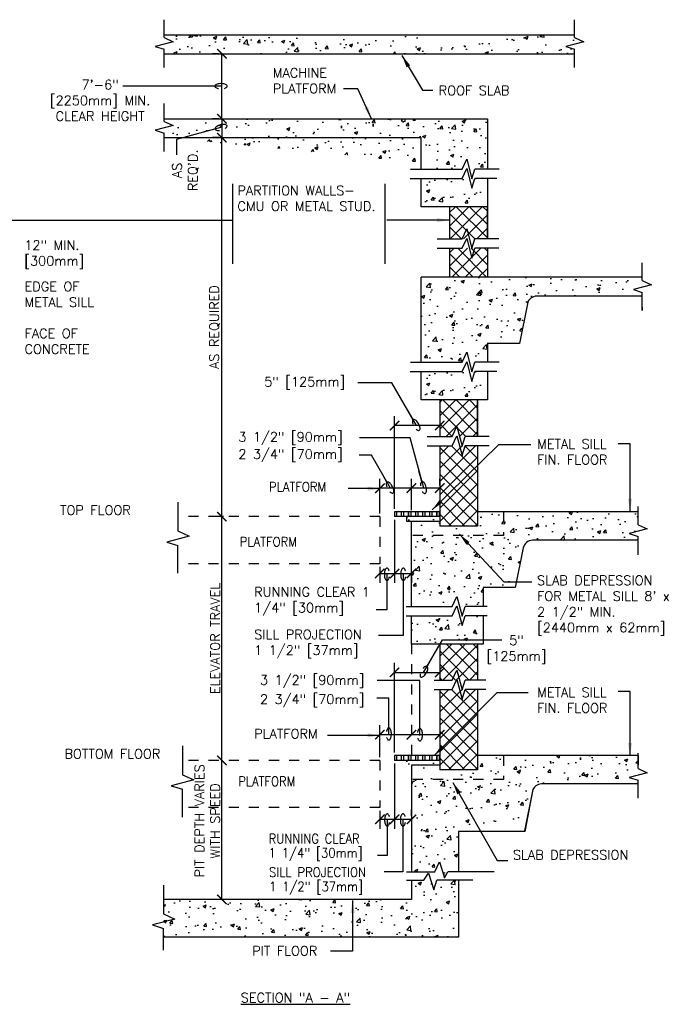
# Model space of a CAD drawing. Header units: inches. Extents: x 0.6 to 15.3, y 0.4 to 10.6.
# Tile 4 of 4: x 8.8 to 15.3, y 0.6 to 10.4. Entities that reach past the tile are written whole.
import ezdxf

# ---------------------------------------------------------------- set-up
doc = ezdxf.new("R2010")
doc.units = ezdxf.units.IN
doc.header["$LTSCALE"] = 0.5
doc.header["$MEASUREMENT"] = 0
doc.header["$PDSIZE"] = -1
doc.linetypes.add('HIDDEN2', pattern=[0.1875, 0.125, -0.0625])
doc.layers.get('Defpoints').update_dxf_attribs({"color": 2})
for name, color, linetype in [('A-DETL-DIMS', 2, 'Continuous'), ('A-DETL-HEVY', 5, 'Continuous'), ('A-DETL-MEDM', 4, 'Continuous'), ('A-DETL-PATT', 8, 'Continuous'), ('A-DETL-TEXT', 2, 'Continuous')]:
    doc.layers.add(name, color=color, linetype=linetype)
doc.styles.add('Romans', font='romans.shx')
doc.dimstyles.new('VA-Dims', dxfattribs={"dimtxt": 0.09375, "dimasz": 0.09375, "dimexe": 0.09375, "dimexo": 0.03125, "dimgap": 0.02, "dimtad": 1, "dimdec": 5, "dimzin": 0, "dimdsep": 46, "dimlunit": 4, "dimtxsty": 'Romans', "dimblk": 'ARCHTICK', "dimcen": 0.09375, "dimclrd": 256, "dimclre": 256, "dimclrt": 256, "dimadec": 0, "dimazin": 0, "dimtfac": 1, "dimtdec": 5, "dimtofl": 0, "dimtmove": 0, "dimatfit": 3, "dimfxl": 1, "dimfrac": 2, "dimtolj": 1, "dimtzin": 0, "dimlwd": -1, "dimlwe": -1, "dimarcsym": 0})
doc.dimstyles.new('VA-Lead', dxfattribs={"dimtxt": 0.09375, "dimasz": 0.125, "dimexe": 0.125, "dimexo": 0.03125, "dimgap": 0.02, "dimtad": 1, "dimdec": 5, "dimzin": 0, "dimdsep": 46, "dimlunit": 4, "dimtxsty": 'Romans', "dimcen": 0.125, "dimclrd": 256, "dimclre": 256, "dimclrt": 256, "dimadec": 0, "dimazin": 0, "dimtfac": 1, "dimtdec": 5, "dimtofl": 0, "dimtmove": 0, "dimatfit": 3, "dimfxl": 1, "dimfrac": 2, "dimtolj": 1, "dimtzin": 0, "dimlwd": -1, "dimlwe": -1, "dimarcsym": 0})
doc.dimstyles.new('VA-Loop', dxfattribs={"dimtxt": 0.09375, "dimasz": 0.18, "dimexe": 0.125, "dimexo": 0.0625, "dimgap": 0.09, "dimtad": 0, "dimtih": 1, "dimtoh": 1, "dimdec": 4, "dimzin": 0, "dimdsep": 46, "dimtxsty": 'Romans', "dimcen": 0.09, "dimclrd": 256, "dimclre": 256, "dimclrt": 256, "dimadec": 0, "dimazin": 0, "dimtfac": 1, "dimtdec": 4, "dimtofl": 0, "dimtmove": 0, "dimatfit": 3, "dimldrblk": 'dimloop1', "dimfxl": 1, "dimtolj": 1, "dimtzin": 0, "dimlwd": -1, "dimlwe": -1, "dimarcsym": 0})
pattern_1 = [(50, (-20.97367, -1.78723), (0.3362157, -0.029415), [0.0351562, -0.3867188]), (355, (-20.97367, -1.78723), (-0.0650397, 0.35259), [0.028125, -0.309375]), (100.4514, (-20.94565, -1.78968), (0.2711763, 0.3231748), [0.0298782, -0.3286604]), (46.1842, (-20.97367, -1.69348), (0.5002692, -0.077587), [0.0527344, -0.580078]), (96.6356, (-20.932, -1.69994), (0.438123, 0.456618), [0.044817, -0.4929905]), (351.1842, (-20.97367, -1.6935), (0.438123, 0.456618), [0.0421875, -0.4640625]), (21, (-20.9268, -1.7169), (0.2798002, -0.1887276), [0.0351562, -0.3867188]), (326, (-20.9268, -1.7169), (0.114054, 0.339914), [0.028125, -0.309375]), (71.4514, (-20.90348, -1.73264), (0.3938544, 0.1511862), [0.0298782, -0.3286604]), (37.5, (-20.97367, -1.78723), (0.00569993, 0.156044), [0, -0.305625, 0, -0.3140625, 0, -0.3105469]), (7.5, (-20.97367, -1.78723), (0.12331385, 0.1848805), [0, -0.1790625, 0, -0.29859375, 0, -0.1183594]), (327.5, (-21.0782, -1.78723), (0.25022927, -0.0105726), [0, -0.1171875, 0, -0.365625, 0, -0.4851563]), (317.5, (-21.12507, -1.78723), (0.2733685, 0.0469242), [0, -0.1523438, 0, -0.2428125, 0, -0.3445313])]
pattern_2 = [(50, (-20.97367, -2.27472), (0.3362157, -0.029415), [0.0351562, -0.3867188]), (355, (-20.97367, -2.27472), (-0.0650397, 0.35259), [0.028125, -0.309375]), (100.4514, (-20.94565, -2.27718), (0.2711763, 0.3231748), [0.0298782, -0.3286604]), (46.1842, (-20.97367, -2.18097), (0.5002692, -0.077587), [0.0527344, -0.580078]), (96.6356, (-20.932, -2.18744), (0.438123, 0.456618), [0.044817, -0.4929905]), (351.1842, (-20.97367, -2.181), (0.438123, 0.456618), [0.0421875, -0.4640625]), (21, (-20.9268, -2.2044), (0.2798002, -0.1887276), [0.0351562, -0.3867188]), (326, (-20.9268, -2.2044), (0.114054, 0.339914), [0.028125, -0.309375]), (71.4514, (-20.90348, -2.22014), (0.3938544, 0.1511862), [0.0298782, -0.3286604]), (37.5, (-20.97367, -2.27472), (0.00569993, 0.156044), [0, -0.305625, 0, -0.3140625, 0, -0.3105469]), (7.5, (-20.97367, -2.27472), (0.12331385, 0.1848805), [0, -0.1790625, 0, -0.29859375, 0, -0.1183594]), (327.5, (-21.0782, -2.27472), (0.25022927, -0.0105726), [0, -0.1171875, 0, -0.365625, 0, -0.4851563]), (317.5, (-21.12507, -2.27472), (0.2733685, 0.0469242), [0, -0.1523438, 0, -0.2428125, 0, -0.3445313])]
pattern_3 = [(45, (-20.97367, -1.58567), (-0.06629126, 0.06629126), []), (135, (-20.97367, -1.58567), (-0.06629126, -0.06629126), [])]

# ---------------------------------------------------------------- blocks, each defined once
blk = doc.blocks.new('_ArchTick')
at = {"color": 0, "linetype": 'ByBlock', "const_width": 0.15}
blk.add_lwpolyline([(-0.5, -0.5), (0.5, 0.5)], dxfattribs=at)
blk = doc.blocks.new('*D2')
at = {"layer": 'A-DETL-DIMS'}
for p, q in [((10.7467, 3.0553), (10.6842, 3.0553)), ((10.778, 1.6745), (10.778, 3.0553)), ((10.7467, 1.6745), (10.6842, 1.6745))]:
    blk.add_line(p, q, dxfattribs=at)
at = {"layer": 'Defpoints', "color": 0}
for p in [(10.778, 3.0553), (10.778, 3.0553), (10.778, 1.6745)]:
    blk.add_point(p, dxfattribs=at)
at = {"layer": 'A-DETL-DIMS', "xscale": 0.09375, "yscale": 0.09375, "zscale": 0.09375}
for p, rotation in [((10.778, 3.0553), 90), ((10.778, 1.6745), 270)]:
    blk.add_blockref('_ArchTick', p, dxfattribs=dict(at, rotation=rotation))
at = {"layer": 'A-DETL-DIMS', "insert": (10.633, 2.4538), "char_height": 0.09375, "attachment_point": 5, "rotation": 90, "style": 'Romans'}
blk.add_mtext('\\A1;PIT DEPTH VARIES\\PWITH SPEED', dxfattribs=at)
blk = doc.blocks.new('*D3')
at = {"layer": 'A-DETL-DIMS'}
for p, q in [((10.7467, 5.4749), (10.6842, 5.4749)), ((10.778, 3.0553), (10.778, 5.4749)), ((10.7467, 3.0553), (10.6842, 3.0553))]:
    blk.add_line(p, q, dxfattribs=at)
at = {"layer": 'Defpoints', "color": 0}
for p in [(10.778, 5.4749), (10.778, 5.4749), (10.778, 3.0553)]:
    blk.add_point(p, dxfattribs=at)
at = {"layer": 'A-DETL-DIMS', "xscale": 0.09375, "yscale": 0.09375, "zscale": 0.09375}
for p, rotation in [((10.778, 5.4749), 90), ((10.778, 3.0553), 270)]:
    blk.add_blockref('_ArchTick', p, dxfattribs=dict(at, rotation=rotation))
at = {"layer": 'A-DETL-DIMS', "insert": (10.7111, 4.2651), "char_height": 0.09375, "attachment_point": 5, "rotation": 90, "style": 'Romans'}
blk.add_mtext('\\A1;ELEVATOR TRAVEL', dxfattribs=at)
blk = doc.blocks.new('*D4')
at = {"layer": 'A-DETL-DIMS'}
for p, q in [((10.7467, 9.2377), (10.6842, 9.2377)), ((10.778, 5.4749), (10.778, 9.2377)), ((10.795, 5.4749), (10.6842, 5.4749))]:
    blk.add_line(p, q, dxfattribs=at)
at = {"layer": 'Defpoints', "color": 0}
for p in [(10.778, 9.2377), (10.778, 9.2377), (10.8263, 5.4749)]:
    blk.add_point(p, dxfattribs=at)
at = {"layer": 'A-DETL-DIMS', "xscale": 0.09375, "yscale": 0.09375, "zscale": 0.09375}
for p, rotation in [((10.778, 9.2377), 90), ((10.778, 5.4749), 270)]:
    blk.add_blockref('_ArchTick', p, dxfattribs=dict(at, rotation=rotation))
at = {"layer": 'A-DETL-DIMS', "insert": (10.7066, 7.3563), "char_height": 0.09375, "attachment_point": 5, "rotation": 90, "style": 'Romans'}
blk.add_mtext('\\A1;AS REQUIRED', dxfattribs=at)
blk = doc.blocks.new('*D5')
at = {"layer": 'A-DETL-DIMS'}
for p, q in [((10.7467, 10.0691), (10.6842, 10.0691)), ((10.778, 9.4252), (10.778, 10.0691)), ((10.7467, 9.4252), (10.6842, 9.4252))]:
    blk.add_line(p, q, dxfattribs=at)
at = {"layer": 'Defpoints', "color": 0}
for p in [(10.778, 10.0691), (10.778, 10.0691), (10.778, 9.4252)]:
    blk.add_point(p, dxfattribs=at)
at = {"layer": 'A-DETL-DIMS', "xscale": 0.09375, "yscale": 0.09375, "zscale": 0.09375}
for p, rotation in [((10.778, 10.0691), 90), ((10.778, 9.4252), 270)]:
    blk.add_blockref('_ArchTick', p, dxfattribs=dict(at, rotation=rotation))
blk = doc.blocks.new('*D6')
at = {"layer": 'A-DETL-DIMS'}
for p, q in [((12.4918, 3.024), (12.4918, 2.3767)), ((12.3455, 2.5553), (12.3455, 2.3767)), ((12.3455, 2.4705), (12.4918, 2.4705))]:
    blk.add_line(p, q, dxfattribs=at)
at = {"layer": 'Defpoints', "color": 0}
for p in [(12.4918, 3.0553), (12.3455, 2.5865), (12.4918, 2.4705)]:
    blk.add_point(p, dxfattribs=at)
at = {"layer": 'A-DETL-DIMS', "xscale": 0.09375, "yscale": 0.09375, "zscale": 0.09375, "rotation": 180}
blk.add_blockref('_ArchTick', (12.3455, 2.4705), dxfattribs=at)
at = {"layer": 'A-DETL-DIMS', "xscale": 0.09375, "yscale": 0.09375, "zscale": 0.09375}
blk.add_blockref('_ArchTick', (12.4918, 2.4705), dxfattribs=at)
blk = doc.blocks.new('*D7')
at = {"layer": 'A-DETL-DIMS'}
for p, q in [((12.4918, 3.024), (12.4918, 2.3767)), ((12.6591, 2.5017), (12.6591, 2.5642)), ((12.4918, 2.4705), (12.6591, 2.4705))]:
    blk.add_line(p, q, dxfattribs=at)
at = {"layer": 'Defpoints', "color": 0}
for p in [(12.4918, 3.0553), (12.6591, 2.4705), (12.6591, 2.4705)]:
    blk.add_point(p, dxfattribs=at)
at = {"layer": 'A-DETL-DIMS', "xscale": 0.09375, "yscale": 0.09375, "zscale": 0.09375, "rotation": 180}
blk.add_blockref('_ArchTick', (12.4918, 2.4705), dxfattribs=at)
at = {"layer": 'A-DETL-DIMS', "xscale": 0.09375, "yscale": 0.09375, "zscale": 0.09375}
blk.add_blockref('_ArchTick', (12.6591, 2.4705), dxfattribs=at)
blk = doc.blocks.new('*D8')
at = {"layer": 'A-DETL-DIMS'}
for p, q in [((12.4918, 5.4436), (12.4918, 4.817)), ((12.4918, 4.9108), (12.6591, 4.9108)), ((12.6591, 4.8795), (12.6591, 4.817))]:
    blk.add_line(p, q, dxfattribs=at)
at = {"layer": 'Defpoints', "color": 0}
for p in [(12.4918, 5.4749), (12.6591, 4.9108), (12.6591, 4.9108)]:
    blk.add_point(p, dxfattribs=at)
at = {"layer": 'A-DETL-DIMS', "xscale": 0.09375, "yscale": 0.09375, "zscale": 0.09375, "rotation": 180}
blk.add_blockref('_ArchTick', (12.4918, 4.9108), dxfattribs=at)
at = {"layer": 'A-DETL-DIMS', "xscale": 0.09375, "yscale": 0.09375, "zscale": 0.09375}
blk.add_blockref('_ArchTick', (12.6591, 4.9108), dxfattribs=at)
blk = doc.blocks.new('*D9')
at = {"layer": 'A-DETL-DIMS'}
for p, q in [((12.4918, 5.4436), (12.4918, 4.817)), ((12.3455, 4.9749), (12.3455, 4.817)), ((12.3455, 4.9108), (12.4918, 4.9108))]:
    blk.add_line(p, q, dxfattribs=at)
at = {"layer": 'Defpoints', "color": 0}
for p in [(12.4918, 5.4749), (12.3455, 5.0061), (12.4918, 4.9108)]:
    blk.add_point(p, dxfattribs=at)
at = {"layer": 'A-DETL-DIMS', "xscale": 0.09375, "yscale": 0.09375, "zscale": 0.09375, "rotation": 180}
blk.add_blockref('_ArchTick', (12.3455, 4.9108), dxfattribs=at)
at = {"layer": 'A-DETL-DIMS', "xscale": 0.09375, "yscale": 0.09375, "zscale": 0.09375}
blk.add_blockref('_ArchTick', (12.4918, 4.9108), dxfattribs=at)
blk = doc.blocks.new('dimloop1')
blk.add_line((-0.383, 0), (-1, 0))
blk.add_lwpolyline([(0.15, -0.121, 0.038212), (0.207, -0.1, 0.102096), (0.278, -0.047, 0.184921), (0.296, 0, 0.184921), (0.278, 0.047, 0.102096), (0.207, 0.099, 0.060952), (0.115, 0.129, 0.047258), (-0.008, 0.14), (-0.078, 0.14, 0.047258), (-0.202, 0.129, 0.060952), (-0.294, 0.099, 0.102096), (-0.365, 0.047, 0.184921), (-0.383, 0, 0.184921), (-0.365, -0.047, 0.102096), (-0.294, -0.1, 0.060952), (-0.202, -0.129, 0.011023), (-0.173, -0.134, 0.047258)], format="xyb")

msp = doc.modelspace()

# ---------------------------------------------------------------- hatches: boundary and pattern name
at = {"layer": 'A-DETL-PATT'}
h = msp.add_hatch(dxfattribs=at)
h.set_pattern_fill('AR-CONC', color=256, scale=0.046875, style=0)
h.set_pattern_definition(pattern_2)
h.paths.add_polyline_path([(10.204411, 10.256608), (10.204411, 10.069108), (14.278809, 10.069108), (14.278809, 10.256608)])
h = msp.add_hatch(dxfattribs=at)
h.set_pattern_fill('AR-CONC', color=256, scale=0.046875, style=0)
h.set_pattern_definition(pattern_2)
h.paths.add_polyline_path([(11.217348, 10.256608), (11.217348, 10.069108), (14.278809, 10.069108), (14.278809, 10.256608)])
h = msp.add_hatch(dxfattribs=at)
h.set_pattern_fill('AR-CONC', color=256, scale=0.046875, style=0)
h.set_pattern_definition(pattern_2)
edge = h.paths.add_edge_path()
edge.add_line((10.204411, 9.425232), (10.204411, 9.242084))
edge.add_line((10.204411, 9.425232), (13.413689, 9.425232))
edge.add_line((10.204411, 9.237732), (12.756988, 9.237732))
edge.add_line((12.756988, 8.925232), (12.756988, 9.237732))
edge.add_line((12.756988, 8.925232), (13.413689, 8.925232))
h = msp.add_hatch(dxfattribs=at)
h.set_pattern_fill('AR-CONC', color=256, scale=0.046875, style=0)
h.set_pattern_definition(pattern_2)
edge = h.paths.add_edge_path()
edge.add_line((11.217348, 9.425232), (11.217348, 9.242084))
edge.add_line((11.217348, 9.237732), (12.756988, 9.237732))
edge.add_line((11.217348, 9.425232), (13.413689, 9.425232))
edge.add_line((12.756988, 8.925232), (12.756988, 9.237732))
edge.add_line((13.413689, 9.425232), (13.413689, 8.925232))
edge.add_line((12.756988, 8.925232), (13.413689, 8.925232))
h = msp.add_hatch(dxfattribs=at)
h.set_pattern_fill('AR-CONC', color=256, scale=0.046875, style=0)
h.set_pattern_definition([(50, (-20.97367, 0.1303), (0.3362157, -0.029415), [0.0351562, -0.3867188]), (355, (-20.97367, 0.1303), (-0.0650397, 0.35259), [0.028125, -0.309375]), (100.4514, (-20.94565, 0.12786), (0.2711763, 0.3231748), [0.0298782, -0.3286604]), (46.1842, (-20.97367, 0.22406), (0.500269, -0.077587), [0.0527344, -0.580078]), (96.6356, (-20.932, 0.2176), (0.438123, 0.456618), [0.044817, -0.4929905]), (351.1842, (-20.97367, 0.22406), (0.438123, 0.456618), [0.0421875, -0.4640625]), (21, (-20.9268, 0.20062), (0.2798002, -0.1887276), [0.0351562, -0.3867188]), (326, (-20.9268, 0.20062), (0.114054, 0.339914), [0.028125, -0.309375]), (71.4514, (-20.90348, 0.1849), (0.3938544, 0.1511862), [0.0298782, -0.3286604]), (37.5, (-20.97367, 0.13031), (0.00569993, 0.156044), [0, -0.305625, 0, -0.3140625, 0, -0.3105469]), (7.5, (-20.97367, 0.1303), (0.12331385, 0.1848805), [0, -0.1790625, 0, -0.29859375, 0, -0.1183594]), (327.5, (-21.0782, 0.13031), (0.25022927, -0.0105726), [0, -0.1171875, 0, -0.365625, 0, -0.4851563]), (317.5, (-21.12507, 0.1303), (0.2733685, 0.0469242), [0, -0.1523438, 0, -0.2428125, 0, -0.3445313])])
h.paths.add_polyline_path([(12.756988, 8.831482), (13.413238, 8.831482), (13.413238, 8.550232), (12.756988, 8.550232)])
h = msp.add_hatch(dxfattribs=at)
h.set_pattern_fill('ANSI37', color=256, scale=0.75, style=0)
h.set_pattern_definition([(45, (-20.97367, -1.78723), (-0.06629126, 0.06629126), []), (135, (-20.97367, -1.78723), (-0.06629126, -0.06629126), [])])
h.paths.add_polyline_path([(13.413238, 8.550232), (13.038238, 8.550232), (13.038238, 8.232254), (13.413238, 8.232254)])
h.paths.add_polyline_path([(13.413238, 8.138504), (13.038238, 8.138504), (13.038238, 7.85145), (13.413238, 7.85145)])
h = msp.add_hatch(dxfattribs=at)
h.set_pattern_fill('AR-CONC', color=256, scale=0.046875, style=0)
h.set_pattern_definition(pattern_1)
edge = h.paths.add_edge_path()
edge.add_line((13.413689, 7.0077), (12.756988, 7.0077))
edge.add_line((12.756988, 7.0077), (12.756988, 7.85145))
edge.add_line((12.756988, 7.85145), (14.950602, 7.85145))
edge.add_line((14.950602, 7.85145), (14.950602, 7.66395))
edge.add_line((14.950602, 7.66395), (13.902459, 7.66395))
edge.add_arc((13.902459, 7.5702), 0.09375, 90, 168.6900675)
edge.add_line((13.810529, 7.588586), (13.731852, 7.1952))
edge.add_line((13.731852, 7.1952), (13.413689, 7.1952))
edge.add_line((13.413689, 7.1952), (13.413689, 7.0077))
h = msp.add_hatch(dxfattribs=at)
h.set_pattern_fill('AR-CONC', color=256, scale=0.046875, style=0)
h.set_pattern_definition(pattern_1)
h.paths.add_polyline_path([(12.756988, 6.91395), (13.413238, 6.91395), (13.413238, 6.6327), (12.756988, 6.6327)])
h = msp.add_hatch(dxfattribs=at)
h.set_pattern_fill('ANSI37', color=256, scale=0.75, style=0)
h.set_pattern_definition(pattern_3)
h.paths.add_polyline_path([(13.315359, 6.6327), (12.940359, 6.6327), (12.940359, 6.271755), (13.315359, 6.271755)])
h = msp.add_hatch(dxfattribs=at)
h.set_pattern_fill('ANSI37', color=256, scale=0.75, style=0)
h.set_pattern_definition([(45, (-4.5246, 1.21949), (-0.06629126, 0.06629126), []), (135, (-4.5246, 1.21949), (-0.06629126, -0.06629126), [])])
h.paths.add_polyline_path([(12.940359, 6.178005), (13.315359, 6.178005), (13.315359, 5.38113), (12.940359, 5.38113)])
h = msp.add_hatch(dxfattribs=at)
h.set_pattern_fill('ANSI32', color=256, scale=0.75, angle=45, style=0)
h.set_pattern_definition([(90, (-4.5246, 1.26637), (-0.28125, 4e-17), []), (90, (-4.43085, 1.36012), (-0.28125, 4e-17), [])])
edge = h.paths.add_edge_path()
edge.add_line((12.940359, 5.521755), (12.491823, 5.521755))
edge.add_line((12.491823, 5.521755), (12.491823, 5.47488))
edge.add_line((12.940359, 5.47488), (12.491823, 5.47488))
h = msp.add_hatch(dxfattribs=at)
h.set_pattern_fill('ANSI32', color=256, scale=0.1875, angle=45, style=0)
h.set_pattern_definition([(90, (-4.5246, 1.26637), (-0.0703125, 1e-17), []), (90, (-4.50116, 1.289806), (-0.0703125, 1e-17), [])])
edge = h.paths.add_edge_path()
edge.add_line((12.940359, 5.521755), (12.491823, 5.521755))
edge.add_line((12.491823, 5.521755), (12.491823, 5.47488))
edge.add_line((12.940359, 5.47488), (12.491823, 5.47488))
h = msp.add_hatch(dxfattribs=at)
h.set_pattern_fill('AR-SAND', color=256, scale=0.046875, style=0)
h.set_pattern_definition([(37.5, (-19.3701, 3.19844), (-0.00295281, 0.09031986), [0, -0.07125, 0, -0.0796875, 0, -0.07617188]), (7.5, (-19.3701, 3.19844), (0.0829583, 0.1322881), [0, -0.0384375, 0, -0.06421875, 0, -0.02460937]), (327.5, (-19.427756, 3.19844), (0.1459754, 0.00026527), [0, -0.0234375, 0, -0.084375, 0, -0.11015625]), (317.5, (-19.42776, 3.19844), (0.1409122, 0.04114104), [0, -0.01171875, 0, -0.0553125, 0, -0.06328125])])
edge = h.paths.add_edge_path()
edge.add_line((12.936339, 5.47488), (12.612234, 5.47488))
edge.add_line((12.940359, 5.47488), (12.940359, 5.428005))
edge.add_line((12.612234, 5.428005), (12.612234, 5.47488))
edge.add_line((12.940359, 5.428005), (12.612234, 5.428005))
h = msp.add_hatch(dxfattribs=at)
h.set_pattern_fill('AR-SAND', color=256, scale=0.046875, style=0)
h.set_pattern_definition([(37.5, (-19.3701, 3.19844), (-0.00295281, 0.09031986), [0, -0.07125, 0, -0.0796875, 0, -0.07617188]), (7.5, (-19.3701, 3.19844), (0.0829583, 0.1322881), [0, -0.0384375, 0, -0.06421875, 0, -0.02460937]), (327.5, (-19.427756, 3.19844), (0.1459754, 0.00026527), [0, -0.0234375, 0, -0.084375, 0, -0.11015625]), (317.5, (-19.42776, 3.19844), (0.1409122, 0.04114104), [0, -0.01171875, 0, -0.0553125, 0, -0.06328125])])
edge = h.paths.add_edge_path()
edge.add_line((12.936339, 5.47488), (12.612234, 5.47488))
edge.add_line((12.940359, 5.47488), (12.940359, 5.428005))
edge.add_line((12.612234, 5.428005), (12.612234, 5.47488))
edge.add_line((12.940359, 5.428005), (12.612234, 5.428005))
h = msp.add_hatch(dxfattribs=at)
h.set_pattern_fill('AR-CONC', color=256, scale=0.046875, style=0)
h.paths.add_polyline_path([(13.573206, 5.286198), (13.573206, 5.521755), (13.315359, 5.521755), (13.315359, 5.38113), (12.940359, 5.38113), (12.940359, 5.428005), (12.659109, 5.428005), (12.659109, 5.286198)], flags=17)
h.paths.add_polyline_path([(13.573206, 5.286198), (12.659109, 5.286198), (12.659109, 4.584255), (13.065078, 4.584255), (13.11051, 4.682836), (13.161716, 4.487932), (13.192087, 4.584255), (13.372196, 4.584255), (13.372196, 4.771755), (13.690359, 4.771755), (13.769036, 5.165141, -0.35751077), (13.860965, 5.240505), (14.909109, 5.240505), (14.909109, 5.278005), (14.821042, 5.305773), (14.99924, 5.35259), (14.909109, 5.394128), (14.909109, 5.521755), (13.573206, 5.521755)])
h = msp.add_hatch(dxfattribs=at)
h.set_pattern_fill('AR-CONC', color=256, scale=0.046875, style=0)
h.set_pattern_definition([(50, (-4.5246, -1.4055), (0.3362157, -0.029415), [0.035156, -0.386719]), (355, (-4.5246, -1.4055), (-0.06504, 0.35259), [0.028125, -0.309375]), (100.4514, (-4.49658, -1.40796), (0.271176, 0.323175), [0.029878, -0.3286604]), (46.1842, (-4.5246, -1.31176), (0.500269, -0.077587), [0.052734, -0.580078]), (96.6356, (-4.4829, -1.3182), (0.438123, 0.456618), [0.044817, -0.49299]), (351.1842, (-4.5246, -1.31176), (0.438123, 0.456618), [0.042188, -0.464063]), (21, (-4.47772, -1.3352), (0.2798, -0.1887276), [0.035156, -0.386719]), (326, (-4.47772, -1.3352), (0.114054, 0.339914), [0.028125, -0.309375]), (71.4514, (-4.4544, -1.35092), (0.3938544, 0.151186), [0.029878, -0.3286604]), (37.5, (-4.5246, -1.40551), (0.0056999, 0.156044), [0, -0.305625, 0, -0.3140625, 0, -0.3105469]), (7.5, (-4.5246, -1.4055), (0.1233138, 0.1848805), [0, -0.1790625, 0, -0.2985937, 0, -0.1183594]), (327.5, (-4.62913, -1.40551), (0.2502293, -0.0105726), [0, -0.1171875, 0, -0.365625, 0, -0.4851563]), (317.5, (-4.676, -1.4055), (0.2733685, 0.0469242), [0, -0.1523438, 0, -0.2428125, 0, -0.3445313])])
h.paths.add_polyline_path([(12.659109, 4.490505), (13.315359, 4.490505), (13.315359, 4.209255), (12.659109, 4.209255)])
h = msp.add_hatch(dxfattribs=at)
h.set_pattern_fill('ANSI37', color=256, scale=0.75, style=0)
h.set_pattern_definition(pattern_3)
h.paths.add_polyline_path([(13.315359, 4.209255), (12.940359, 4.209255), (12.940359, 3.852163), (13.315359, 3.852163)])
edge = h.paths.add_edge_path()
edge.add_line((13.065078, 3.852163), (13.11051, 3.950744))
h = msp.add_hatch(dxfattribs=at)
h.set_pattern_fill('ANSI37', color=256, scale=0.75, style=0)
h.set_pattern_definition([(45, (-4.5246, -1.2001), (-0.06629126, 0.06629126), []), (135, (-4.5246, -1.2001), (-0.06629126, -0.06629126), [])])
h.paths.add_polyline_path([(12.940359, 3.758413), (13.315359, 3.758413), (13.315359, 2.961538), (12.940359, 2.961538)])
h = msp.add_hatch(dxfattribs=at)
h.set_pattern_fill('AR-CONC', color=256, scale=0.046875, style=0)
h.set_pattern_definition([(50, (-20.97367, -1.38026), (0.3362157, -0.029415), [0.0351562, -0.3867188]), (355, (-20.97367, -1.38026), (-0.0650397, 0.35259), [0.028125, -0.309375]), (100.4514, (-20.94565, -1.3827), (0.2711763, 0.3231748), [0.0298782, -0.3286604]), (46.1842, (-20.97367, -1.2865), (0.500269, -0.077587), [0.0527344, -0.580078]), (96.6356, (-20.932, -1.293), (0.438123, 0.456618), [0.044817, -0.4929905]), (351.1842, (-20.97367, -1.2865), (0.438123, 0.456618), [0.0421875, -0.4640625]), (21, (-20.9268, -1.30995), (0.2798002, -0.1887276), [0.0351562, -0.3867188]), (326, (-20.9268, -1.30995), (0.114054, 0.339914), [0.028125, -0.309375]), (71.4514, (-20.90348, -1.32568), (0.3938544, 0.1511862), [0.0298782, -0.3286604]), (37.5, (-20.97367, -1.38026), (0.00569993, 0.156044), [0, -0.305625, 0, -0.3140625, 0, -0.3105469]), (7.5, (-20.97367, -1.38026), (0.12331385, 0.1848805), [0, -0.1790625, 0, -0.29859375, 0, -0.1183594]), (327.5, (-21.0782, -1.38026), (0.25022927, -0.0105726), [0, -0.1171875, 0, -0.365625, 0, -0.4851563]), (317.5, (-21.12507, -1.38026), (0.2733685, 0.0469242), [0, -0.1523438, 0, -0.2428125, 0, -0.3445313])])
h.paths.add_polyline_path([(10.199835, 1.674479), (10.199835, 1.299479), (13.127859, 1.299479), (13.127859, 1.867297), (12.659109, 1.867297), (12.659109, 1.674479)])
h.paths.add_polyline_path([(10.473283, 1.725589), (10.473283, 3.181947), (10.770158, 3.181947), (10.770158, 1.725589)], flags=9)
h = msp.add_hatch(dxfattribs=at)
h.set_pattern_fill('ANSI32', color=256, scale=0.1875, angle=45, style=0)
h.set_pattern_definition([(90, (-4.5246, -1.153224), (-0.0703125, 1e-17), []), (90, (-4.50116, -1.129786), (-0.0703125, 1e-17), [])])
edge = h.paths.add_edge_path()
edge.add_line((12.940359, 3.102163), (12.491823, 3.102163))
edge.add_line((12.491823, 3.102163), (12.491823, 3.055288))
edge.add_line((12.940359, 3.055288), (12.491823, 3.055288))
h = msp.add_hatch(dxfattribs=at)
h.set_pattern_fill('ANSI32', color=256, scale=0.75, angle=45, style=0)
h.set_pattern_definition([(90, (-4.5246, -1.15322), (-0.28125, 4e-17), []), (90, (-4.43085, -1.05947), (-0.28125, 4e-17), [])])
edge = h.paths.add_edge_path()
edge.add_line((12.940359, 3.102163), (12.491823, 3.102163))
edge.add_line((12.491823, 3.102163), (12.491823, 3.055288))
edge.add_line((12.940359, 3.055288), (12.491823, 3.055288))
h = msp.add_hatch(dxfattribs=at)
h.set_pattern_fill('AR-SAND', color=256, scale=0.046875, style=0)
h.set_pattern_definition([(37.5, (-19.3701, 0.77885), (-0.00295281, 0.09031986), [0, -0.07125, 0, -0.0796875, 0, -0.07617188]), (7.5, (-19.3701, 0.77885), (0.0829583, 0.1322881), [0, -0.0384375, 0, -0.06421875, 0, -0.02460937]), (327.5, (-19.427756, 0.77885), (0.1459754, 0.00026527), [0, -0.0234375, 0, -0.084375, 0, -0.11015625]), (317.5, (-19.42776, 0.77885), (0.1409122, 0.04114104), [0, -0.01171875, 0, -0.0553125, 0, -0.06328125])])
edge = h.paths.add_edge_path()
edge.add_line((12.936339, 3.055288), (12.612234, 3.055288))
edge.add_line((12.940359, 3.055288), (12.940359, 3.008413))
edge.add_line((12.612234, 3.008413), (12.612234, 3.055288))
edge.add_line((12.940359, 3.008413), (12.612234, 3.008413))
h = msp.add_hatch(dxfattribs=at)
h.set_pattern_fill('AR-CONC', color=256, scale=0.046875, style=0)
h.paths.add_polyline_path([(13.315359, 2.961538), (12.940359, 2.961538), (12.940359, 3.008413), (12.659109, 3.008413), (12.659109, 2.863854), (13.573206, 2.863854), (13.573206, 3.102163), (13.315359, 3.102163), (13.315359, 3.008413)])
h.paths.add_polyline_path([(13.573206, 2.863854), (12.659109, 2.863854), (12.659109, 1.948624), (12.892113, 1.948624), (12.937545, 2.047205), (12.988751, 1.888632), (13.019122, 1.948624), (13.127859, 1.948624), (13.127859, 2.350071), (13.78014, 2.350071), (13.860106, 2.7499, -0.34415073), (13.951057, 2.820913), (14.909109, 2.820913), (14.909109, 2.858413), (14.821042, 2.886181), (14.99924, 2.932997), (14.909109, 2.974535), (14.909109, 3.093856), (14.909109, 3.102163), (13.573206, 3.102163)])

# ---------------------------------------------------------------- linework, layer by layer
at = {"layer": 'A-DETL-DIMS'}
for p, q in [((10.204411, 10.230113), (10.204411, 10.407433)), ((14.278809, 10.230789), (14.278809, 10.40811)), ((10.294542, 10.188575), (10.116344, 10.141759)), ((10.204411, 10.230113), (10.294542, 10.188575)), ((14.36894, 10.189251), (14.190742, 10.142435)), ((14.278809, 10.230789), (14.36894, 10.189251)), ((10.116344, 10.141759), (10.204411, 10.11399)), ((10.204411, 9.932318), (10.204411, 10.109638)), ((10.204411, 9.966781), (10.204411, 10.07346)), ((14.190742, 10.142435), (14.278809, 10.114667)), ((14.278809, 10.007987), (14.278809, 10.114667)), ((14.278809, 9.932995), (14.278809, 10.110315)), ((10.204411, 9.398736), (10.204411, 9.576057)), ((10.204411, 9.398736), (10.294542, 9.357198)), ((10.777971, 9.425232), (10.777971, 9.237732)), ((10.294542, 9.357198), (10.116344, 9.310382)), ((10.116344, 9.310382), (10.204411, 9.282614)), ((10.204411, 9.175934), (10.204411, 9.282614)), ((10.204411, 9.100942), (10.204411, 9.278262)), ((13.162957, 8.925232), (13.208389, 9.023813)), ((13.208389, 9.023813), (13.259595, 8.828909)), ((12.650111, 8.925232), (13.106571, 8.925232)), ((12.706497, 8.925232), (13.162957, 8.925232)), ((13.162957, 8.831482), (13.208389, 8.930063)), ((13.208389, 8.930063), (13.259595, 8.735159)), ((13.259595, 8.828909), (13.289966, 8.925232)), ((13.531555, 8.925232), (13.289966, 8.925232)), ((12.646264, 8.831482), (13.162957, 8.831482)), ((13.259595, 8.735159), (13.289966, 8.831482)), ((13.507884, 8.831482), (13.289966, 8.831482)), ((10.884303, 8.779239), (10.884303, 7.983596)), ((13.162957, 8.232254), (13.208389, 8.330835)), ((13.208389, 8.330835), (13.259595, 8.135931)), ((12.913518, 8.232254), (13.162957, 8.232254)), ((13.162957, 8.138504), (13.208389, 8.237085)), ((13.208389, 8.237085), (13.259595, 8.042181)), ((13.259595, 8.135931), (13.289966, 8.232254)), ((13.527313, 8.232254), (13.289966, 8.232254)), ((12.913518, 8.138504), (13.162957, 8.138504)), ((13.259595, 8.042181), (13.289966, 8.138504)), ((13.527313, 8.138504), (13.289966, 8.138504)), ((14.950602, 7.817572), (14.950602, 7.994893)), ((15.040733, 7.776034), (14.862535, 7.729218)), ((14.862535, 7.729218), (14.950602, 7.70145)), ((14.950602, 7.817572), (15.040733, 7.776034)), ((14.950602, 7.59477), (14.950602, 7.70145)), ((14.950602, 7.519778), (14.950602, 7.697098)), ((13.162957, 7.0077), (13.208389, 7.106281)), ((13.208389, 7.106281), (13.259595, 6.911376)), ((12.650111, 7.0077), (13.106571, 7.0077)), ((12.706497, 7.0077), (13.162957, 7.0077)), ((13.162957, 6.91395), (13.208389, 7.012531)), ((13.208389, 7.012531), (13.259595, 6.817626)), ((13.259595, 6.911376), (13.289966, 7.0077)), ((13.531555, 7.0077), (13.289966, 7.0077)), ((12.646264, 6.91395), (13.162957, 6.91395)), ((13.259595, 6.817626), (13.289966, 6.91395)), ((13.507884, 6.91395), (13.289966, 6.91395)), ((12.491823, 5.553005), (12.491823, 6.472754)), ((12.940359, 6.379004), (12.491823, 6.379004)), ((13.065078, 6.271755), (13.11051, 6.370336)), ((13.11051, 6.370336), (13.161716, 6.175432)), ((12.815639, 6.271755), (13.065078, 6.271755)), ((13.065078, 6.178005), (13.11051, 6.276586)), ((13.11051, 6.276586), (13.161716, 6.081682)), ((13.161716, 6.175432), (13.192087, 6.271755)), ((13.429434, 6.271755), (13.192087, 6.271755)), ((12.815639, 6.178005), (13.065078, 6.178005)), ((13.161716, 6.081682), (13.192087, 6.178005)), ((13.429434, 6.178005), (13.192087, 6.178005)), ((12.345548, 5.50613), (12.345548, 5.850875)), ((12.659109, 5.53738), (12.659109, 5.850875)), ((12.940359, 5.788375), (12.940359, 5.850875)), ((12.659109, 5.757125), (12.345548, 5.757125)), ((12.940359, 5.757125), (12.659109, 5.757125)), ((10.341453, 5.617416), (10.341453, 5.332343)), ((14.909109, 5.428005), (14.909109, 5.575018)), ((14.909109, 5.394128), (14.909109, 5.541141)), ((14.909109, 5.394128), (14.99924, 5.35259)), ((10.454117, 5.280421), (10.231369, 5.221901)), ((10.341453, 5.332343), (10.454117, 5.280421)), ((14.99924, 5.35259), (14.821042, 5.305773)), ((14.821042, 5.305773), (14.909109, 5.278005)), ((10.231369, 5.221901), (10.341453, 5.18719)), ((10.341453, 4.912233), (10.341453, 5.18719)), ((14.909109, 5.171325), (14.909109, 5.278005)), ((14.909109, 5.096333), (14.909109, 5.273653)), ((13.065078, 4.584255), (13.11051, 4.682836)), ((13.11051, 4.682836), (13.161716, 4.487932)), ((12.608618, 4.584255), (13.065078, 4.584255)), ((13.065078, 4.490505), (13.11051, 4.589086)), ((13.11051, 4.589086), (13.161716, 4.394182)), ((13.161716, 4.487932), (13.192087, 4.584255)), ((13.410006, 4.584255), (13.192087, 4.584255)), ((12.608618, 4.490505), (13.065078, 4.490505)), ((13.161716, 4.394182), (13.192087, 4.490505)), ((13.410006, 4.490505), (13.192087, 4.490505)), ((12.491823, 3.133413), (12.491823, 4.021912)), ((12.491823, 3.928162), (12.940359, 3.928162)), ((13.065078, 3.852163), (13.11051, 3.950744)), ((13.11051, 3.950744), (13.161716, 3.755839)), ((12.883922, 3.852163), (13.065078, 3.852163)), ((13.065078, 3.758413), (13.11051, 3.856994)), ((13.11051, 3.856994), (13.161716, 3.662089)), ((13.161716, 3.755839), (13.192087, 3.852163)), ((13.396762, 3.852163), (13.192087, 3.852163)), ((12.883922, 3.758413), (13.065078, 3.758413)), ((13.161716, 3.662089), (13.192087, 3.758413)), ((13.396762, 3.758413), (13.192087, 3.758413)), ((12.345548, 3.086538), (12.345548, 3.403792)), ((12.659109, 3.310042), (12.345548, 3.310042)), ((12.940359, 3.310042), (12.659109, 3.310042)), ((10.385685, 3.197824), (10.385685, 2.912751)), ((14.909109, 3.008413), (14.909109, 3.127733)), ((14.909109, 3.102163), (14.909109, 3.008413)), ((14.909109, 2.974535), (14.909109, 3.093856)), ((14.99924, 2.932997), (14.821042, 2.886181)), ((14.909109, 2.974535), (14.99924, 2.932997)), ((10.498348, 2.860829), (10.275601, 2.802308)), ((10.385685, 2.912751), (10.498348, 2.860829)), ((14.821042, 2.886181), (14.909109, 2.858413)), ((14.909109, 2.681092), (14.909109, 2.858413)), ((10.275601, 2.802308), (10.385685, 2.767598)), ((10.385685, 2.492641), (10.385685, 2.767598)), ((12.892113, 1.948624), (12.937545, 2.047205)), ((12.937545, 2.047205), (12.988751, 1.888632)), ((12.608725, 1.948624), (12.892113, 1.948624)), ((12.608725, 1.867297), (12.783828, 1.867297)), ((12.783828, 1.867297), (12.82926, 1.934101)), ((12.82926, 1.934101), (12.880466, 1.770973)), ((12.880466, 1.770973), (12.910837, 1.867297)), ((13.270152, 1.867297), (12.910837, 1.867297)), ((12.988751, 1.888632), (13.019122, 1.948624)), ((13.478987, 1.948624), (13.019122, 1.948624)), ((10.199835, 1.817015), (10.199835, 1.531942)), ((10.312498, 1.48002), (10.089751, 1.4215)), ((10.199835, 1.531942), (10.312498, 1.48002)), ((10.089751, 1.4215), (10.199835, 1.386789)), ((10.199835, 1.16953), (10.199835, 1.386789))]:
    msp.add_line(p, q, dxfattribs=at)
at = {"layer": 'A-DETL-MEDM'}
for p, q in [((10.204411, 10.256608), (14.278809, 10.256608)), ((10.204411, 10.069108), (14.278809, 10.069108)), ((10.204411, 9.425232), (13.413689, 9.425232)), ((13.413689, 9.425232), (13.413689, 8.925232)), ((10.204411, 9.237732), (12.756988, 9.237732)), ((12.756988, 8.925232), (12.756988, 9.237732)), ((12.756988, 8.550232), (12.756988, 8.831482)), ((13.413238, 8.831482), (13.413238, 8.550232)), ((13.413238, 8.550232), (12.756988, 8.550232)), ((13.315359, 8.550232), (12.940359, 8.550232)), ((13.038238, 8.550232), (13.038238, 8.232254)), ((13.038238, 8.550232), (13.038238, 8.232254)), ((13.413238, 8.232254), (13.413238, 8.550232)), ((13.413238, 8.550232), (13.413238, 8.232254)), ((13.038238, 8.138504), (13.038238, 7.85145)), ((13.413238, 8.138504), (13.413238, 7.85145)), ((12.756988, 7.0077), (12.756988, 7.85145)), ((14.950602, 7.85145), (12.756988, 7.85145)), ((14.950602, 7.66395), (13.902459, 7.66395)), ((13.810529, 7.588586), (13.731852, 7.1952)), ((13.731852, 7.1952), (13.413689, 7.1952)), ((13.413689, 7.1952), (13.413689, 7.0077)), ((12.756988, 6.6327), (12.756988, 6.91395)), ((13.413238, 6.91395), (13.413238, 6.6327)), ((13.413238, 6.6327), (12.756988, 6.6327)), ((12.940359, 6.6327), (12.940359, 6.271755)), ((13.315359, 6.6327), (12.940359, 6.6327)), ((12.940359, 6.6327), (12.940359, 6.271755)), ((13.315359, 6.6327), (13.315359, 6.271755)), ((13.315359, 6.271755), (13.315359, 6.6327)), ((12.940359, 6.178005), (12.940359, 5.38113)), ((13.315359, 6.178005), (13.315359, 5.38113)), ((12.491823, 5.521755), (12.491823, 5.47488)), ((12.940359, 5.521755), (12.491823, 5.521755)), ((12.940359, 5.47488), (12.491823, 5.47488)), ((12.940359, 5.47488), (12.491823, 5.47488)), ((12.936339, 5.47488), (12.612234, 5.47488)), ((12.612234, 5.428005), (12.612234, 5.47488)), ((12.940359, 5.47488), (12.940359, 5.428005)), ((14.909109, 5.521755), (13.315359, 5.521755)), ((12.940359, 5.428005), (12.612234, 5.428005)), ((12.659109, 4.584255), (12.659109, 5.428005)), ((13.315359, 5.38113), (12.940359, 5.38113)), ((14.909109, 5.240505), (13.860965, 5.240505)), ((13.769036, 5.165141), (13.690359, 4.771755)), ((13.372196, 4.771755), (13.372196, 4.584255)), ((13.690359, 4.771755), (13.372196, 4.771755)), ((12.659109, 4.209255), (12.659109, 4.490505)), ((13.372196, 4.490505), (13.372196, 4.209255)), ((13.372196, 4.209255), (12.659109, 4.209255)), ((12.940359, 4.209255), (12.940359, 3.852163)), ((13.315359, 4.209255), (13.315359, 3.852163)), ((12.940359, 3.758413), (12.940359, 2.961538)), ((13.315359, 3.758413), (13.315359, 2.961538)), ((12.940359, 3.102163), (12.491823, 3.102163)), ((12.491823, 3.102163), (12.491823, 3.055288)), ((12.940359, 3.055288), (12.491823, 3.055288)), ((12.940359, 3.055288), (12.491823, 3.055288)), ((12.936339, 3.055288), (12.612234, 3.055288)), ((12.940359, 3.055288), (12.940359, 3.008413)), ((14.909109, 3.102163), (13.315359, 3.102163)), ((13.315359, 3.101225), (13.315359, 3.008413)), ((12.659109, 3.008413), (12.659109, 1.948624)), ((12.940359, 3.008413), (12.659109, 3.008413)), ((13.315359, 2.961538), (12.940359, 2.961538)), ((13.860106, 2.7499), (13.781429, 2.356514)), ((13.860106, 2.7499), (13.784109, 2.350071)), ((14.909109, 2.820913), (13.951057, 2.820913)), ((13.784109, 2.350071), (13.127859, 2.350071)), ((13.127859, 2.350071), (13.127859, 1.948624)), ((12.659109, 1.867297), (12.659109, 1.674479)), ((13.127859, 1.867297), (13.127859, 1.299479)), ((12.659109, 1.674479), (10.199835, 1.674479)), ((13.127859, 1.299479), (10.199835, 1.299479))]:
    msp.add_line(p, q, dxfattribs=at)
at = {"layer": 'A-DETL-MEDM', "linetype": 'HIDDEN2'}
for p, q in [((12.345548, 5.47488), (10.341453, 5.47488)), ((12.345548, 5.47488), (12.345548, 5.00613)), ((13.573206, 5.521755), (13.573206, 5.286198)), ((13.573206, 5.286198), (12.659109, 5.286198)), ((12.345548, 5.00613), (10.341453, 5.00613)), ((12.659109, 4.209255), (12.659109, 3.102163)), ((12.345548, 3.055288), (10.385685, 3.055288)), ((12.345548, 3.055288), (12.345548, 2.586538)), ((13.573206, 3.102163), (13.573206, 2.863854)), ((13.573206, 2.863854), (12.659109, 2.863854)), ((12.345548, 2.586538), (10.385685, 2.586538))]:
    msp.add_line(p, q, dxfattribs=at)
at = {"layer": 'A-DETL-MEDM'}
for centre, end in [((13.902459, 7.5702), 168.6900675), ((13.860965, 5.146755), 168.6900675), ((13.951057, 2.727163), 165.9637565)]:
    msp.add_arc(centre, 0.09375, 90, end, dxfattribs=at)
at = {"layer": 'A-DETL-PATT'}
for p, q in [((14.950602, 7.553655), (14.950602, 7.519778)), ((13.127859, 1.867297), (13.127859, 1.840032))]:
    msp.add_line(p, q, dxfattribs=at)
at = {"layer": 'A-DETL-TEXT'}
msp.add_line((12.396119, 8.779239), (12.396119, 7.983596), dxfattribs=at)

# ---------------------------------------------------------------- block references
at = {"layer": 'A-DETL-DIMS', "xscale": 0.09375, "yscale": 0.09375, "zscale": 0.09375, "rotation": 180}
for p in [(12.491823, 6.379004), (12.345548, 5.757125), (12.659109, 5.757125), (12.491823, 3.928162), (12.345548, 3.310042), (12.659109, 3.310042)]:
    msp.add_blockref('_ArchTick', p, dxfattribs=at)
at = {"layer": 'A-DETL-DIMS', "xscale": 0.09375, "yscale": 0.09375, "zscale": 0.09375}
for p in [(12.940359, 6.379004), (12.940359, 5.757125), (12.940359, 3.928162), (12.659109, 3.310042), (12.940359, 3.310042)]:
    msp.add_blockref('_ArchTick', p, dxfattribs=at)

# ---------------------------------------------------------------- texts
at = {"layer": 'A-DETL-DIMS', "style": 'Romans', "width": 0.9}
for s, p in [('PLATFORM', (11.246039, 5.723585)), ('PLATFORM', (10.955454, 5.178818)), ('PLATFORM', (10.940112, 2.800071)), ('RUNNING CLEAR', (11.241767, 2.231085)), ('1 1/4" [30mm]', (11.241767, 2.089564)), ('SILL PROJECTION', (11.246039, 1.897886)), ('1 1/2" [37mm]', (11.246039, 1.756366))]:
    msp.add_text(s, height=0.09375, rotation=360, dxfattribs=at).set_placement(p)
at = {"layer": 'A-DETL-DIMS', "char_height": 0.09375, "style": 'Romans'}
for s, insert, width, attachment_point in [('MACHINE PLATFORM', (11.283104, 9.927273), 0.59866071, 1), ('7\'-6" [2250mm] MIN. CLEAR HEIGHT', (9.569467, 9.809938), 1.08883929, 2), ('ROOF SLAB', (12.929271, 9.752369), 0.96717392, 1), ('PARTITION WALLS-\\PCMU OR METAL STUD.', (10.932043, 8.759275), 1.5, 1), ('12" MIN. [300mm]', (8.817468, 8.217292), 0.74233333, 1), ('EDGE OF METAL SILL', (8.819353, 7.806512), 1.00454795, 1), ('FACE OF CONCRETE', (8.819353, 7.34075), 0.62678571, 1), ('METAL SILL FIN. FLOOR', (13.906258, 6.243031), 0.8443337, 1), ('TOP FLOOR', (9.171103, 5.586719), 1.5, 1), ('SLAB DEPRESSION FOR METAL SILL 8\' x 2 1/2" MIN. [2440mm x 62mm]', (13.906258, 4.888951), 1.51094227, 1), ('RUNNING CLEAR 1 1/4" [30mm]', (11.098455, 4.774015), 1.24510566, 1), ('SILL PROJECTION 1 1/2" [37mm]', (11.098455, 4.352191), 1.24224264, 1), ('METAL SILL FIN. FLOOR', (13.906258, 3.777757), 0.86770338, 1), ('PLATFORM', (11.098455, 3.366493), 0.59866071, 1), ('BOTTOM FLOOR', (9.215334, 3.167127), 1.5, 1), ('SLAB DEPRESSION', (13.666575, 2.164043), 1.4236005, 1), ('PIT FLOOR', (11.078434, 1.211606), 0.778494, 1)]:
    msp.add_mtext(s, dxfattribs=dict(at, insert=insert, width=width, attachment_point=attachment_point))
at = {"layer": 'A-DETL-DIMS', "insert": (10.415376, 8.911928), "char_height": 0.09375, "attachment_point": 5, "rotation": 90, "style": 'Romans'}
msp.add_mtext("\\A1;AS \\PREQ'D.", dxfattribs=at)
at = {"layer": 'A-DETL-DIMS', "char_height": 0.09375, "attachment_point": 5, "style": 'Romans'}
for s, insert in [('\\A1;5" [125mm]', (11.600182, 6.798112)), ('\\A1;3 1/2" [90mm]', (11.459606, 6.250555)), ('\\A1;2 3/4" [70mm]', (11.459602, 6.079737)), ('\\A1;5"\\P[125mm]', (13.702404, 4.152797)), ('\\A1;3 1/2" [90mm]', (11.674348, 3.837614)), ('\\A1;2 3/4" [70mm]', (11.674348, 3.646036))]:
    msp.add_mtext(s, dxfattribs=dict(at, insert=insert))
at = {"layer": 'A-DETL-HEVY', "insert": (8.951341, 5.372188), "char_height": 0.09375, "attachment_point": 1, "style": 'Romans'}
msp.add_mtext('\\A1;', dxfattribs=at)
at = {"layer": 'A-DETL-TEXT', "insert": (10.964879, 0.745956), "char_height": 0.09375, "width": 1.52436619, "attachment_point": 1, "style": 'Romans'}
msp.add_mtext('{\\LSECTION "A - A"}', dxfattribs=at)

# ---------------------------------------------------------------- dimensions: what is measured, and where the dimension line sits
at = {"layer": 'A-DETL-DIMS'}
for base, p1, p2, text, picture, middle in [((10.777971, 10.069108), (10.777971, 9.425232), (10.777971, 10.069108), ' ', '*D5', (10.777971, 9.74717)), ((10.777971, 9.237732), (10.826297, 5.47488), (10.777971, 9.237732), 'AS REQUIRED', '*D4', (10.706632, 7.356306)), ((10.777971, 5.47488), (10.777971, 3.055288), (10.777971, 5.47488), 'ELEVATOR TRAVEL', '*D3', (10.711096, 4.265084))]:
    dim = msp.add_linear_dim(base=base, p1=p1, p2=p2, angle=90, text=text, dimstyle='VA-Dims', override={"dimpost": '\\X'}, dxfattribs=at)
    dim.commit()
    dim.dimension.update_dxf_attribs({"geometry": picture, "text_midpoint": middle})
for base, p1, p2, picture, middle in [((12.491823, 4.910764), (12.345548, 5.00613), (12.491823, 5.47488), '*D9', (12.418686, 4.910764)), ((12.659109, 4.910764), (12.491823, 5.47488), (12.659109, 4.910764), '*D8', (12.575466, 4.910764)), ((12.491823, 2.470463), (12.345548, 2.586538), (12.491823, 3.055288), '*D6', (12.418686, 2.470463)), ((12.659109, 2.470463), (12.491823, 3.055288), (12.659109, 2.470463), '*D7', (12.575466, 2.470463))]:
    dim = msp.add_linear_dim(base=base, p1=p1, p2=p2, text=' ', dimstyle='VA-Dims', override={"dimpost": '\\X'}, dxfattribs=at)
    dim.commit()
    dim.dimension.update_dxf_attribs({"geometry": picture, "text_midpoint": middle})
dim = msp.add_linear_dim(base=(10.777971, 3.055288), p1=(10.777971, 1.674479), p2=(10.777971, 3.055288), angle=90, text='PIT DEPTH VARIES\\PWITH SPEED', dimstyle='VA-Dims', override={"dimpost": '\\X'}, dxfattribs=at)
dim.commit()
dim.dimension.update_dxf_attribs({"geometry": '*D2', "text_midpoint": (10.777971, 2.453768), "dimtype": 160})

# ---------------------------------------------------------------- leaders
for points in [[(10.777186, 9.748018), (9.7946, 9.748018)], [(10.777587, 9.340713), (10.327801, 9.220194), (10.327801, 9.066516)], [(12.710879, 6.378466), (12.464844, 6.80461), (12.126537, 6.80461)], [(12.780901, 5.756629), (12.646764, 6.257236), (12.143694, 6.257236)], [(12.451118, 5.756629), (12.261733, 6.084653), (12.139967, 6.084653)], [(12.416443, 4.9092), (12.416443, 4.548817), (12.307817, 4.548817)], [(12.578368, 4.909198), (12.578368, 4.294138), (12.333719, 4.294138)], [(12.779833, 3.928162), (12.966538, 4.251544), (13.555876, 4.251544)], [(12.743444, 3.301808), (12.743444, 3.849435), (12.319317, 3.849435)], [(12.434979, 3.310042), (12.434979, 3.672732), (12.316119, 3.672732)], [(12.418686, 2.470463), (12.418686, 2.109793), (12.323706, 2.109793)], [(12.575466, 2.470463), (12.575466, 1.949295), (12.387331, 1.949295)]]:
    msp.add_leader(points, dimstyle='VA-Loop', override={"dimgap": 0.09, "dimtad": 0}, dxfattribs=at)
at = {"layer": 'A-DETL-TEXT'}
for points in [[(12.565549, 10.052577), (12.767538, 9.707656), (12.872082, 9.707656)], [(12.261422, 9.425232), (12.12735, 9.721147), (11.986639, 9.721147)], [(8.39745, 8.41652), (10.881986, 8.41652)], [(13.038238, 8.417969), (12.415935, 8.417969)], [(12.864836, 5.541216), (13.527633, 6.192055), (13.84562, 6.192055)], [(14.82894, 5.527533), (14.82894, 6.196989), (14.711178, 6.196989)], [(12.348919, 5.75331), (12.032119, 5.75331)], [(13.134668, 5.300314), (13.576074, 4.828294), (13.855297, 4.828294)], [(12.883908, 3.102163), (13.510065, 3.728338), (13.819085, 3.728338)], [(14.82894, 3.102163), (14.82894, 3.739023), (14.711178, 3.739023)], [(12.348919, 3.302468), (11.82526, 3.302468)], [(13.069985, 2.836617), (13.511391, 2.059601), (13.615934, 2.059601)], [(12.075729, 1.665198), (12.075729, 1.160501), (11.855532, 1.160501)]]:
    msp.add_leader(points, dimstyle='VA-Lead', override={"dimtad": 0}, dxfattribs=at)

doc.saveas('drawing.dxf')
